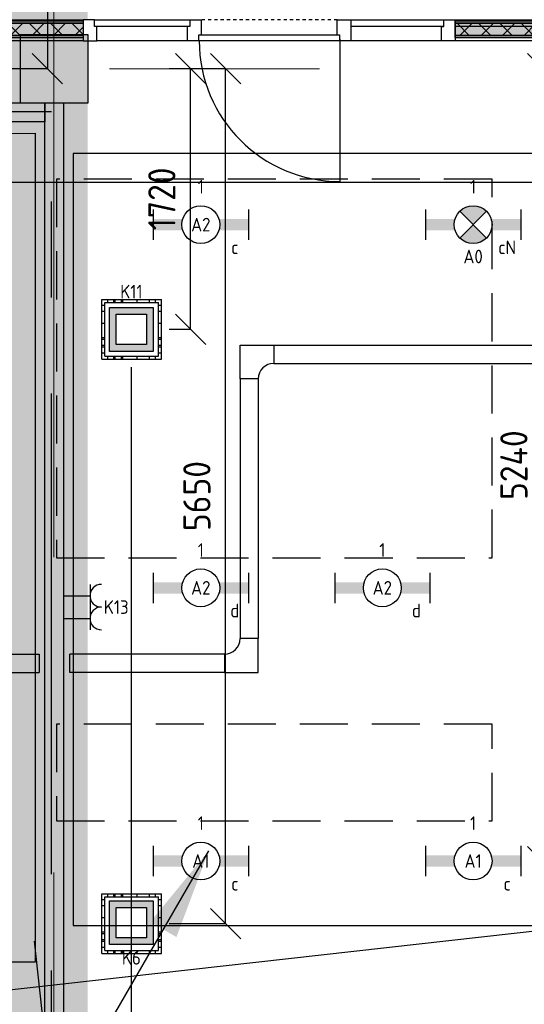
# Model space of a CAD drawing. Header units: millimetres. Extents: x -38032 to 104346, y -31182 to 78566.
# Tile 116 of 213: x 65382 to 68718, y 8119 to 14623. Entities that reach past the tile are written whole.
import ezdxf
from ezdxf.enums import TextEntityAlignment as Align

# ---------------------------------------------------------------- set-up
doc = ezdxf.new("R2010")
doc.units = ezdxf.units.MM
doc.header["$LTSCALE"] = 100
doc.set_wipeout_variables(frame=1)
doc.header["$PDMODE"] = 1
for name, pattern in [('HIDDEN2', [4.7625, 3.175, -1.5875]), ('PHANTOM', [63.5, 31.75, -6.35, 6.35, -6.35, 6.35, -6.35]), ('STYLE_01', [0.41664, 0.20828, -0.20836]), ('STYLE_11', [5, 3.888855, -0.416718, 0.277786, -0.416641])]:
    doc.linetypes.add(name, pattern=pattern)
for name, color, linetype in [('AL$1A---_ALGEMEEN', 8, 'Continuous'), ('AL------_MAATVOERING', 2, 'Continuous'), ('AM$1A---_ARCERING', 8, 'Continuous'), ('BOUWKUNDIG', 8, 'Continuous'), ('EL6121--', 3, 'Continuous'), ('EL6131--_KG', 3, 'Continuous'), ('EL6222--', 3, 'Continuous'), ('EL6311--', 3, 'Continuous'), ('el6311--nv', 7, 'Continuous'), ('kaderscheiding', 9, 'Continuous'), ('Kastenscheiding', 4, 'PHANTOM'), ('LICHT_TEXT018', 1, 'Continuous'), ('Tekening scheiding', 8, 'Continuous'), ('versterkte strook', 7, 'Continuous'), ('Vloerdoos', 3, 'Continuous'), ('Vloerdoos (OUD)', 3, 'Continuous')]:
    doc.layers.add(name, color=color, linetype=linetype)
doc.layers.add('stramien', color=1, linetype='Continuous', lineweight=9)
doc.layers.get('Vloerdoos').off()
doc.styles.add('BURO-018', font='iso.shx', dxfattribs={"height": 90})
doc.styles.get("Standard").update_dxf_attribs({"font": 'iso.shx'})
doc.dimstyles.new('STABICAD', dxfattribs={"dimscale": 100, "dimtxt": 1.8, "dimasz": 2, "dimexe": 0, "dimexo": 2.5, "dimgap": 1.5, "dimtad": 0, "dimdec": 0, "dimrnd": 10, "dimzin": 0, "dimdsep": 46, "dimtxsty": 'Standard', "dimblk1": 'OBLIQUE', "dimblk2": 'OBLIQUE', "dimsah": 1, "dimcen": -3, "dimadec": 0, "dimazin": 0, "dimtfac": 1, "dimtdec": 0, "dimtofl": 0, "dimtmove": 2, "dimatfit": 3, "dimfxl": 0, "dimtvp": 1.055556, "dimtolj": 1, "dimtzin": 0, "dimarcsym": 0})
pattern_1 = [(135, (0, 0), (70.7107, 70.7107), []), (45, (299.34, -299.34), (70.7107, -70.7107), [])]

# ---------------------------------------------------------------- blocks, each defined once
blk = doc.blocks.new('VLOERDOOS')
at = {"layer": 'Vloerdoos (OUD)'}
for p, q in [((0, 395), (395, 395)), ((0, 395), (0, 0)), ((40, 375), (40, 395)), ((80, 375), (80, 395)), ((90, 375), (90, 395)), ((130, 375), (130, 395)), ((140, 375), (140, 395)), ((235, 375), (235, 395)), ((315, 375), (315, 395)), ((355, 375), (355, 395)), ((395, 395), (395, 0)), ((0, 355), (20, 355)), ((20, 375), (20, 20)), ((20, 375), (375, 375)), ((375, 375), (375, 20)), ((375, 355), (395, 355)), ((0, 315), (20, 315)), ((0, 305), (20, 305)), ((0, 265), (20, 265)), ((375, 315), (395, 315)), ((375, 305), (395, 305)), ((375, 265), (395, 265)), ((0, 255), (20, 255)), ((375, 255), (395, 255)), ((0, 160), (20, 160)), ((375, 160), (395, 160)), ((0, 80), (20, 80)), ((375, 80), (395, 80)), ((0, 40), (20, 40)), ((0, 0), (395, 0)), ((20, 20), (375, 20)), ((40, 0), (40, 20)), ((80, 0), (80, 20)), ((90, 0), (90, 20)), ((130, 0), (130, 20)), ((140, 0), (140, 20)), ((235, 0), (235, 20)), ((315, 0), (315, 20)), ((355, 0), (355, 20)), ((375, 40), (395, 40))]:
    blk.add_line(p, q, dxfattribs=at)
blk = doc.blocks.new('_Oblique')
at = {"color": 0, "linetype": 'ByBlock', "lineweight": -2}
blk.add_line((-0.5, -0.5), (0.5, 0.5), dxfattribs=at)
blk = doc.blocks.new('*D65')
at = {"layer": 'AL------_MAATVOERING', "color": 0, "lineweight": -2}
for p, q in [((69340, 14300), (68839.2, 14300)), ((68839.2, 9060.5), (68839.2, 14300)), ((69340, 9060.5), (68839.2, 9060.5))]:
    blk.add_line(p, q, dxfattribs=at)
at = {"layer": 'Defpoints', "color": 0}
for p in [(68839.2, 14300), (69590, 14300), (69590, 9060.5)]:
    blk.add_point(p, dxfattribs=at)
at = {"layer": 'AL------_MAATVOERING', "color": 0, "lineweight": -2, "xscale": 200, "yscale": 200, "zscale": 200}
for p, rotation in [((68839.2, 14300), 90), ((68839.2, 9060.5), 270)]:
    blk.add_blockref('_Oblique', p, dxfattribs=dict(at, rotation=rotation))
at = {"layer": 'AL------_MAATVOERING', "color": 0, "insert": (68649.2, 11680.3), "char_height": 180, "attachment_point": 5, "rotation": 90}
blk.add_mtext('\\A1;5240', dxfattribs=at)
blk = doc.blocks.new('*D66')
at = {"layer": 'AL------_MAATVOERING', "color": 0, "lineweight": -2}
for p, q in [((66370, 14300), (66743.6, 14300)), ((66743.6, 8652.2), (66743.6, 14300)), ((66370, 8652.2), (66743.6, 8652.2))]:
    blk.add_line(p, q, dxfattribs=at)
at = {"layer": 'Defpoints', "color": 0}
for p in [(66120, 14300), (66743.6, 14300), (66120, 8652.2)]:
    blk.add_point(p, dxfattribs=at)
at = {"layer": 'AL------_MAATVOERING', "color": 0, "lineweight": -2, "xscale": 200, "yscale": 200, "zscale": 200}
for p, rotation in [((66743.6, 14300), 90), ((66743.6, 8652.2), 270)]:
    blk.add_blockref('_Oblique', p, dxfattribs=dict(at, rotation=rotation))
at = {"layer": 'AL------_MAATVOERING', "color": 0, "insert": (66553.6, 11476.1), "char_height": 180, "attachment_point": 5, "rotation": 90}
blk.add_mtext('\\A1;5650', dxfattribs=at)
blk = doc.blocks.new('*D69')
at = {"layer": 'AL------_MAATVOERING', "color": 0, "lineweight": -2}
for p, q in [((66120, 12328.4), (66120, 6650.7)), ((69357.6, 7673.4), (69357.6, 6650.7)), ((66120, 6650.7), (69357.6, 6650.7))]:
    blk.add_line(p, q, dxfattribs=at)
at = {"layer": 'Defpoints', "color": 0}
for p in [(66120, 12578.4), (69357.6, 7923.4), (69357.6, 6650.7)]:
    blk.add_point(p, dxfattribs=at)
at = {"layer": 'AL------_MAATVOERING', "color": 0, "lineweight": -2, "xscale": 200, "yscale": 200, "zscale": 200, "rotation": 180}
blk.add_blockref('_Oblique', (66120, 6650.7), dxfattribs=at)
at = {"layer": 'AL------_MAATVOERING', "color": 0, "lineweight": -2, "xscale": 200, "yscale": 200, "zscale": 200}
blk.add_blockref('_Oblique', (69357.6, 6650.7), dxfattribs=at)
at = {"layer": 'AL------_MAATVOERING', "color": 0, "insert": (67738.8, 6840.7), "char_height": 180, "attachment_point": 5}
blk.add_mtext('\\A1;3240', dxfattribs=at)
blk = doc.blocks.new('*D224')
at = {"layer": 'AL------_MAATVOERING', "color": 0, "lineweight": -2}
for p, q in [((66370, 14300), (66511.9, 14300)), ((66511.9, 12578.4), (66511.9, 14300)), ((66370, 12578.4), (66511.9, 12578.4))]:
    blk.add_line(p, q, dxfattribs=at)
at = {"layer": 'Defpoints', "color": 0}
for p in [(66120, 14300), (66511.9, 14300), (66120, 12578.4)]:
    blk.add_point(p, dxfattribs=at)
at = {"layer": 'AL------_MAATVOERING', "color": 0, "lineweight": -2, "xscale": 200, "yscale": 200, "zscale": 200}
for p, rotation in [((66511.9, 14300), 90), ((66511.9, 12578.4), 270)]:
    blk.add_blockref('_Oblique', p, dxfattribs=dict(at, rotation=rotation))
at = {"layer": 'AL------_MAATVOERING', "color": 0, "insert": (66321.9, 13439.2), "char_height": 180, "attachment_point": 5, "rotation": 90}
blk.add_mtext('\\A1;1720', dxfattribs=at)
blk = doc.blocks.new('*D227')
at = {"layer": 'AL------_MAATVOERING', "color": 0, "lineweight": -2}
for p, q in [((65280, 16118.4), (65565.7, 16118.4)), ((65565.7, 16118.4), (65565.7, 14300)), ((65280, 14300), (65565.7, 14300))]:
    blk.add_line(p, q, dxfattribs=at)
at = {"layer": 'Defpoints', "color": 0}
for p in [(65030, 16118.4), (65030, 14300), (65565.7, 14300)]:
    blk.add_point(p, dxfattribs=at)
at = {"layer": 'AL------_MAATVOERING', "color": 0, "lineweight": -2, "xscale": 200, "yscale": 200, "zscale": 200}
for p, rotation in [((65565.7, 16118.4), 90), ((65565.7, 14300), 270)]:
    blk.add_blockref('_Oblique', p, dxfattribs=dict(at, rotation=rotation))
at = {"layer": 'AL------_MAATVOERING', "color": 0, "insert": (65375.7, 15209.2), "char_height": 180, "attachment_point": 5, "rotation": 90}
blk.add_mtext('\\A1;1820', dxfattribs=at)
blk = doc.blocks.new('1115B6630')
at = {"color": 0}
for p, q in [((-6.3, 2), (-6.3, -2)), ((6.3, 2), (6.3, -2))]:
    blk.add_line(p, q, dxfattribs=at)
at = {"color": 0, "linetype": 'Continuous'}
blk.add_circle((0, 0), 2.5, dxfattribs=at)
at = {"color": 0}
for points in [[(-2.5, 0.75), (-6.3, 0.75), (-2.5, -0.75), (-6.3, -0.75)], [(2.5, 0.75), (6.3, 0.75), (2.5, -0.75), (6.3, -0.75)]]:
    blk.add_solid(points, dxfattribs=at)
at = {"color": 0, "linetype": 'Continuous', "style": 'BURO-018'}
for tag, p in [('E_GKAST', (0, 8)), ('E_GROEP', (0, 5)), ('E_SGROEP', (4.5, 5)), ('E_ARMCODE', (0, 0)), ('E_SLET', (4.5, -3))]:
    blk.add_attdef(tag, text='', height=1.8, dxfattribs=at).set_placement(p, align=Align.MIDDLE)
blk = doc.blocks.new('E00018')
at = {"color": 0, "linetype": 'Continuous'}
for p, q in [((-1.77, -1.77), (1.77, 1.77)), ((1.77, -1.77), (-1.77, 1.77))]:
    blk.add_line(p, q, dxfattribs=at)
at = {"color": 0, "linetype": 'Continuous', "const_width": 2.5}
for points in [[(-0.88, 0.88, -0.198912), (0, 1.25, -0.198912), (0.88, 0.88, -1)], [(-0.88, -0.88, 0.198912), (0, -1.25, 0.198912), (0.88, -0.88, 1)]]:
    blk.add_lwpolyline(points, format="xyb", dxfattribs=at)
blk = doc.blocks.new('1115B6630-NO1')
at = {"color": 0}
for p, q in [((-6.3, 2), (-6.3, -2)), ((6.3, 2), (6.3, -2))]:
    blk.add_line(p, q, dxfattribs=at)
at = {"color": 0, "linetype": 'Continuous'}
blk.add_circle((0, 0), 2.5, dxfattribs=at)
at = {"color": 0}
for points in [[(-2.5, 0.75), (-6.3, 0.75), (-2.5, -0.75), (-6.3, -0.75)], [(2.5, 0.75), (6.3, 0.75), (2.5, -0.75), (6.3, -0.75)]]:
    blk.add_solid(points, dxfattribs=at)
at = {"color": 0, "zscale": 50}
blk.add_blockref('E00018', (0, 0), dxfattribs=at)
at = {"color": 0, "linetype": 'Continuous', "style": 'BURO-018'}
for tag, p in [('E_GKAST', (0, 8)), ('E_GROEP', (0, 5)), ('E_SGROEP', (4.5, 5)), ('E_ARMCODE', (0, 0)), ('E_SLET', (4.5, -3))]:
    blk.add_attdef(tag, text='', height=1.8, dxfattribs=at).set_placement(p, align=Align.MIDDLE)
blk = doc.blocks.new('E00414')
at = {"color": 0, "linetype": 'Continuous'}
for p, q in [((-2.9, -2.9), (-2.9, 2.9)), ((-2.9, 2.9), (2.9, 2.9)), ((2.9, 2.9), (2.9, -2.9)), ((-2, 2), (2, 2)), ((-2, -2), (-2, 2)), ((2, 2), (2, -2)), ((2, -2), (-2, -2)), ((2.9, -2.9), (-2.9, -2.9))]:
    blk.add_line(p, q, dxfattribs=at)
at = {"color": 0}
for points in [[(-2.9, 2.9), (2.9, 2.9), (-2, 2), (2, 2)], [(-2, -2), (-2.9, -2.9), (-2, 2), (-2.9, 2.9)], [(2, 2), (2.9, 2.9), (2, -2), (2.9, -2.9)], [(2, -2), (2.9, -2.9), (-2, -2), (-2.9, -2.9)]]:
    blk.add_solid(points, dxfattribs=at)
at = {"color": 0, "linetype": 'Continuous', "style": 'BURO-018'}
for tag, p in [('E_GKAST', (0, 8)), ('E_GROEP', (0, 5)), ('E_SGROEP', (4.5, 5))]:
    blk.add_attdef(tag, text='', height=1.8, dxfattribs=at).set_placement(p, align=Align.MIDDLE)
at = {"color": 0, "linetype": 'Continuous', "style": 'BURO-018', "flags": 1}
for tag, p in [('E_VERMCODE', (13, 5)), ('E_MATCODE', (0, 0))]:
    blk.add_attdef(tag, text='', height=1.8, dxfattribs=at).set_placement(p, align=Align.MIDDLE)
blk = doc.blocks.new('E00126')
at = {"color": 0, "linetype": 'Continuous'}
for p, q in [((-3, 4.5), (3, 4.5)), ((-1.5, 1), (-1.5, 4.5)), ((1.5, 1), (1.5, 4.5))]:
    blk.add_line(p, q, dxfattribs=at)
for centre in [(-1.5, 6), (1.5, 6)]:
    blk.add_arc(centre, 1.5, 180, 0, dxfattribs=at)
at = {"color": 0, "linetype": 'Continuous', "style": 'BURO-018'}
for tag, p in [('E_GKAST', (0, 11.5)), ('E_GROEP', (0, 8.5)), ('E_SGROEP', (4.5, 8.5))]:
    blk.add_attdef(tag, text='', height=1.8, dxfattribs=at).set_placement(p, align=Align.MIDDLE)
at = {"color": 0, "linetype": 'Continuous', "style": 'BURO-018', "flags": 1}
for tag, p in [('E_VERMCODE', (13, 8.5)), ('E_MATCODE', (0, 0))]:
    blk.add_attdef(tag, text='', height=1.8, dxfattribs=at).set_placement(p, align=Align.MIDDLE)
blk = doc.blocks.new('A$C607426BE')
at = {"layer": 'kaderscheiding', "const_width": 500}
blk.add_lwpolyline([(-33624.5, -16016.3), (-33624.5, 82805.5)], dxfattribs=at)
blk = doc.blocks.new('E00170')
at = {"color": 0, "linetype": 'Continuous'}
for q in [(5, 8.66), (-5, -8.66)]:
    blk.add_line((0, 0), q, dxfattribs=at)
for points in [[(5, 8.66, 0, 1, 0), (3.5, 6.062, 1, 1, 0)], [(-5, -8.66, 0, 1, 0), (-3.5, -6.062, 1, 1, 0)]]:
    blk.add_lwpolyline(points, format="xyseb", dxfattribs=at)
at = {"color": 0, "const_width": 0.5}
blk.add_lwpolyline([(-0.25, 0, 1), (0.25, 0, 1)], format="xyb", close=True, dxfattribs=at)
at = {"color": 0, "linetype": 'Continuous'}
blk.add_circle((0, 0), 0.5, dxfattribs=at)
blk = doc.blocks.new('E-GK-GTC-783C')
at = {"color": 0, "linetype": 'Continuous'}
for p, q in [((-0.5, 60), (0.5, 60)), ((-0.5, -60), (0.5, -60))]:
    blk.add_line(p, q, dxfattribs=at)
blk = doc.blocks.new('E-GK-BS--1-78676767')
at = {"color": 0, "linetype": 'Continuous'}
for p, q in [((-163, -60), (-163, 60)), ((-163, 60), (60, 60)), ((60, 60), (60, -163)), ((60, -163), (-60, -163))]:
    blk.add_line(p, q, dxfattribs=at)
blk.add_arc((-163, -163), 103, 0, 90, dxfattribs=at)
blk = doc.blocks.new('E-GK-BS-1-78676767')
at = {"color": 0, "linetype": 'Continuous'}
for p, q in [((60, 163), (-60, 163)), ((60, -60), (60, 163)), ((-163, 60), (-163, -60)), ((-163, -60), (60, -60))]:
    blk.add_line(p, q, dxfattribs=at)
blk.add_arc((-163, 163), 103, 270, 0, dxfattribs=at)
blk = doc.blocks.new('E-GK-END-78')
at = {"color": 0, "linetype": 'Continuous'}
blk.add_line((0, 60), (0, -60), dxfattribs=at)
blk = doc.blocks.new('32x 90x139')
at = {"color": 0}
blk.add_wipeout([(0, 45), (-94, 45), (-94, 30), (-139, 30), (-139, -30), (-94, -30), (-94, -45), (0, -45)], dxfattribs=at).dxf.layer = 'AL$1A---_ALGEMEEN'
at = {"layer": 'AL$1A---_ALGEMEEN', "color": 0}
blk.add_lwpolyline([(0, 45), (-94, 45), (-94, 30), (-139, 30), (-139, -30), (-94, -30), (-94, -45), (0, -45)], close=True, dxfattribs=at)
blk = doc.blocks.new('Group-21')
at = {"layer": 'AM$1A---_ARCERING', "linetype": 'Continuous', "lineweight": 0}
for points in [[(-1113.502, 131), (-180.002, 131), (-180.002, 116), (-1113.502, 116)], [(-1113.502, 116), (-180.002, 116), (-180.002, 35), (-1113.502, 35)], [(-1113.502, 35), (-180.002, 35), (-180.002, 20), (-1113.502, 20)]]:
    blk.add_hatch(color=256, dxfattribs=at).paths.add_polyline_path(points)
at = {"layer": 'AM$1A---_ARCERING', "linetype": 'Continuous', "lineweight": 5}
h = blk.add_hatch(dxfattribs=at)
h.set_pattern_fill('ISOLATIE', color=256, style=0, pattern_type=2)
h.set_pattern_definition(pattern_1)
h.paths.add_polyline_path([(-1113.502, 116), (-180.002, 116), (-180.002, 35), (-1113.502, 35)])
at = {"layer": 'AL$1A---_ALGEMEEN', "color": 0}
for points in [[(-1113.502, 131), (-180.002, 131), (-180.002, 116), (-1113.502, 116)], [(-1113.502, 116), (-180.002, 116), (-180.002, 35), (-1113.502, 35)], [(-1113.502, 35), (-180.002, 35), (-180.002, 20), (-1113.502, 20)]]:
    blk.add_lwpolyline(points, close=True, dxfattribs=at)
blk = doc.blocks.new('Group-22')
at = {"layer": 'AM$1A---_ARCERING', "linetype": 'Continuous', "lineweight": 0}
for points in [[(-4173.5, 131), (-3574.3, 131), (-3574.3, 116), (-4173.5, 116)], [(-4173.5, 116), (-3574.3, 116), (-3574.3, 35), (-4173.5, 35)], [(-4173.5, 35), (-3574.3, 35), (-3574.3, 20), (-4173.5, 20)]]:
    blk.add_hatch(color=256, dxfattribs=at).paths.add_polyline_path(points)
at = {"layer": 'AM$1A---_ARCERING', "linetype": 'Continuous', "lineweight": 5}
h = blk.add_hatch(dxfattribs=at)
h.set_pattern_fill('ISOLATIE', color=256, style=0, pattern_type=2)
h.set_pattern_definition(pattern_1)
h.paths.add_polyline_path([(-4173.5, 116), (-3574.3, 116), (-3574.3, 35), (-4173.5, 35)])
at = {"layer": 'AL$1A---_ALGEMEEN', "color": 0}
for points in [[(-4173.5, 131), (-3574.3, 131), (-3574.3, 116), (-4173.5, 116)], [(-4173.5, 116), (-3574.3, 116), (-3574.3, 35), (-4173.5, 35)], [(-4173.5, 35), (-3574.3, 35), (-3574.3, 20), (-4173.5, 20)]]:
    blk.add_lwpolyline(points, close=True, dxfattribs=at)
blk = doc.blocks.new('Group-23')
at = {"layer": 'AM$1A---_ARCERING', "linetype": 'Continuous', "lineweight": 0}
for points in [[(-7560.002, 131), (-6633.502, 131), (-6633.502, 116), (-7560.002, 116)], [(-7560.002, 116), (-6633.502, 116), (-6633.502, 35), (-7560.002, 35)], [(-7560.002, 35), (-6633.502, 35), (-6633.502, 20), (-7560.002, 20)]]:
    blk.add_hatch(color=256, dxfattribs=at).paths.add_polyline_path(points)
at = {"layer": 'AM$1A---_ARCERING', "linetype": 'Continuous', "lineweight": 5}
h = blk.add_hatch(dxfattribs=at)
h.set_pattern_fill('ISOLATIE', color=256, style=0, pattern_type=2)
h.set_pattern_definition(pattern_1)
h.paths.add_polyline_path([(-7560.002, 116), (-6633.502, 116), (-6633.502, 35), (-7560.002, 35)])
at = {"layer": 'AL$1A---_ALGEMEEN', "color": 0}
for points in [[(-7560.002, 131), (-6633.502, 131), (-6633.502, 116), (-7560.002, 116)], [(-7560.002, 116), (-6633.502, 116), (-6633.502, 35), (-7560.002, 35)], [(-7560.002, 35), (-6633.502, 35), (-6633.502, 20), (-7560.002, 20)]]:
    blk.add_lwpolyline(points, close=True, dxfattribs=at)
blk = doc.blocks.new('32x_hout-mk 825-p')
at = {"layer": 'AL$1A---_ALGEMEEN', "color": 0}
for points in [[(-7650, 139), (-5853.5, 139), (-5853.5, 0), (-7650, 0)], [(-1113.5, 139), (-90, 139), (-90, 0), (-1113.5, 0)]]:
    blk.add_lwpolyline(points, close=True, dxfattribs=at)
at = {"color": 0}
blk.add_wipeout([(-4878.5, 139), (-2178.5, 139), (-2178.5, 94), (-4878.5, 94)], dxfattribs=at).dxf.layer = 'AL$1A---_ALGEMEEN'
at = {"layer": 'AL$1A---_ALGEMEEN', "color": 0}
for points in [[(-4878.5, 139), (-2178.5, 139), (-2178.5, 94), (-4878.5, 94)], [(-4863.5, 139), (-2193.5, 139), (-2193.5, 0), (-4863.5, 0)]]:
    blk.add_lwpolyline(points, close=True, dxfattribs=at)
at = {"color": 0}
for points in [[(-7650, 139), (-7560, 139), (-7560, 0), (-7650, 0)], [(-5943.5, 139), (-5853.5, 139), (-5853.5, 0), (-5943.5, 0)], [(-1203.5, 139), (-1113.5, 139), (-1113.5, 0), (-1203.5, 0)], [(-180, 139), (-90, 139), (-90, 0), (-180, 0)]]:
    blk.add_wipeout(points, dxfattribs=at).dxf.layer = 'AL$1A---_ALGEMEEN'
at = {"layer": 'AL$1A---_ALGEMEEN', "color": 0}
for points in [[(-7650, 139), (-7560, 139), (-7560, 0), (-7650, 0)], [(-5943.5, 139), (-5853.5, 139), (-5853.5, 0), (-5943.5, 0)], [(-1203.5, 139), (-1113.5, 139), (-1113.5, 0), (-1203.5, 0)], [(-180, 139), (-90, 139), (-90, 0), (-180, 0)]]:
    blk.add_lwpolyline(points, close=True, dxfattribs=at)
for name in ['Group-23', 'Group-21']:
    blk.add_blockref(name, (0, 0), dxfattribs=at)
at = {"layer": 'AL$1A---_ALGEMEEN', "color": 0, "rotation": 270}
blk.add_blockref('32x 90x139', (-2838.5, 0), dxfattribs=at)
at = {"color": 0}
for points in [[(-4953.5, 139), (-4863.5, 139), (-4863.5, 0), (-4953.5, 0)], [(-4263.5, 94), (-4248.5, 94), (-4248.5, 139), (-4173.5, 139), (-4173.5, 0), (-4263.5, 0)], [(-2193.5, 139), (-2103.5, 139), (-2103.5, 0), (-2193.5, 0)]]:
    blk.add_wipeout(points, dxfattribs=at).dxf.layer = 'AL$1A---_ALGEMEEN'
at = {"layer": 'AL$1A---_ALGEMEEN', "color": 0, "linetype": 'STYLE_01'}
for p, q in [((-4953.5, 139), (-5853.5, 139)), ((-1203.5, 139), (-2103.5, 139))]:
    blk.add_line(p, q, dxfattribs=at)
at = {"layer": 'AL$1A---_ALGEMEEN', "color": 0}
for points in [[(-4953.5, 139), (-4863.5, 139), (-4863.5, 0), (-4953.5, 0)], [(-4263.5, 94), (-4248.5, 94), (-4248.5, 139), (-4173.5, 139), (-4173.5, 0), (-4263.5, 0)], [(-2193.5, 139), (-2103.5, 139), (-2103.5, 0), (-2193.5, 0)]]:
    blk.add_lwpolyline(points, close=True, dxfattribs=at)
blk.add_blockref('Group-22', (0, 0), dxfattribs=at)
at = {"color": 0}
blk.add_wipeout([(-6558.5, 139), (-5928.5, 139), (-5928.5, 94), (-6558.5, 94)], dxfattribs=at).dxf.layer = 'AL$1A---_ALGEMEEN'
at = {"layer": 'AL$1A---_ALGEMEEN', "color": 0}
blk.add_lwpolyline([(-6558.5, 139), (-5928.5, 139), (-5928.5, 94), (-6558.5, 94)], close=True, dxfattribs=at)
at = {"color": 0}
for points in [[(-3484.3, 94), (-3499.3, 94), (-3499.3, 139), (-3574.3, 139), (-3574.3, 0), (-3484.3, 0)], [(-5868.5, 40), (-4938.5, 40), (-4938.5, 0), (-5868.5, 0)], [(-2118.5, 40), (-1188.5, 40), (-1188.5, 0), (-2118.5, 0)]]:
    blk.add_wipeout(points, dxfattribs=at).dxf.layer = 'AL$1A---_ALGEMEEN'
at = {"layer": 'AL$1A---_ALGEMEEN', "color": 0}
for p, q in [((-4936.4, 10), (-4936.4, -930)), ((-1188.5, 10), (-1188.5, -930))]:
    blk.add_line(p, q, dxfattribs=at)
for points in [[(-3484.3, 94), (-3499.3, 94), (-3499.3, 139), (-3574.3, 139), (-3574.3, 0), (-3484.3, 0)], [(-5868.5, 40), (-4938.5, 40), (-4938.5, 0), (-5868.5, 0)], [(-2118.5, 40), (-1188.5, 40), (-1188.5, 0), (-2118.5, 0)]]:
    blk.add_lwpolyline(points, close=True, dxfattribs=at)
for centre in [(-4936.4, 0), (-1188.5, 0)]:
    blk.add_arc(centre, 930, 180, 270, dxfattribs=at)
at = {"color": 0}
blk.add_wipeout([(-6543.5, 94), (-6558.5, 94), (-6558.5, 139), (-6633.5, 139), (-6633.5, 0), (-6543.5, 0)], dxfattribs=at).dxf.layer = 'AL$1A---_ALGEMEEN'
at = {"layer": 'AL$1A---_ALGEMEEN', "color": 0}
blk.add_lwpolyline([(-6543.5, 94), (-6558.5, 94), (-6558.5, 139), (-6633.5, 139), (-6633.5, 0), (-6543.5, 0)], close=True, dxfattribs=at)
blk = doc.blocks.new('metselwerk zo gevel 2e verd')
at = {"layer": 'AL$1A---_ALGEMEEN', "color": 0}
blk.add_line((-22641, -2275.00786), (-22641, 1174.99214), dxfattribs=at)
blk = doc.blocks.new('200254 W 212 3 04-12-2007')
at = {"layer": 'AL$1A---_ALGEMEEN'}
blk.add_blockref('32x_hout-mk 825-p', (36237, -10502.6), dxfattribs=at)
at = {"layer": 'AM$1A---_ARCERING', "linetype": 'Continuous', "lineweight": 0}
blk.add_hatch(color=256, dxfattribs=at).paths.add_polyline_path([(29187, -10912.6), (29637, -10912.6), (29637, -10462.6), (29187, -10462.6)])
at = {"layer": 'AL$1A---_ALGEMEEN'}
for points in [[(29187, -10912.6), (29637, -10912.6), (29637, -10462.6), (29187, -10462.6)], [(28462, -10912.5), (29349.5, -10912.5), (29349.5, -11037.5), (28462, -11037.5)], [(29349.5, -10912.5), (29474.5, -10912.5), (29474.5, -17322), (29349.5, -17322)]]:
    blk.add_lwpolyline(points, close=True, dxfattribs=at)
at = {"layer": 'stramien', "linetype": 'STYLE_11', "ltscale": 50}
blk.add_line((-41750, -10687.6), (65524.3, -10687.6), dxfattribs=at)
at = {"layer": 'AL$1A---_ALGEMEEN', "rotation": 6.407550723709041}
blk.add_blockref('metselwerk zo gevel 2e verd', (51912.1, -15092), dxfattribs=at)
at = {"layer": 'AL$1A---_ALGEMEEN'}
for points in [[(25662, -17188.8), (22037, -17188.8), (22037, -11112.6), (22937, -11112.6), (22937, -7877.6), (24352, -7877.6), (24352, -3527.6), (22926, -3527.6), (22926, -2523.6), (25387, -2523.6), (25387, -11115), (29287, -11112.6), (29287, -16588.8), (25662, -16588.8)], [(45687, -15146.8), (45687, -14546.8), (49382.2, -14546.8), (49382.2, -11246.8), (29537, -11246.8), (29537, -16346.8), (34887, -16346.8), (34887, -15746.8), (40287, -15746.8), (40287, -15146.8)]]:
    blk.add_lwpolyline(points, close=True, dxfattribs=at)
at = {"layer": 'stramien', "linetype": 'STYLE_11', "ltscale": 50}
blk.add_line((29411, -38914.6), (29411, 22365.4), dxfattribs=at)

msp = doc.modelspace()

# ---------------------------------------------------------------- block references
at = {"layer": 'Tekening scheiding'}
msp.add_blockref('A$C607426BE', (99205, -14915.5), dxfattribs=at)

# ---------------------------------------------------------------- next in the draw order: block references
at = {"layer": 'BOUWKUNDIG'}
msp.add_blockref('200254 W 212 3 04-12-2007', (36198, 24986.5), dxfattribs=at)

# ---------------------------------------------------------------- next in the draw order: linework, layer by layer
at = {"layer": 'Kastenscheiding'}
for p, q in [((65591.9, 14014.1), (64704.2, 14014.1)), ((65591.9, 2627.7), (65591.9, 14014.1))]:
    msp.add_line(p, q, dxfattribs=at)
at = {"layer": 'LICHT_TEXT018', "linetype": 'HIDDEN2'}
for points in [[(65625.3, 11069.1), (68504.5, 11069.1), (68504.5, 13569.1), (65625.3, 13569.1)], [(65625.3, 9330.8), (68504.5, 9330.8), (68504.5, 9969.1), (65625.3, 9969.1)]]:
    msp.add_lwpolyline(points, close=True, dxfattribs=at)
at = {"layer": 'versterkte strook'}
for p, q in [((-4775.7, 13550), (104346.1, 13550)), ((13600.1, 2407.5), (101326.6, 12259.4))]:
    msp.add_line(p, q, dxfattribs=at)

# ---------------------------------------------------------------- next in the draw order: block references
at = {"layer": 'EL6121--', "xscale": 200, "yscale": 200, "zscale": 200}
msp.add_blockref('E00170', (65631.8, 7400.5), dxfattribs=at)
at = {"layer": 'EL6131--_KG'}
for name, p, rotation in [('E-GK-BS--1-78676767', (66898.7, 12412.6), 90), ('E-GK-END-78', (65714.6, 10371.5), 180)]:
    msp.add_blockref(name, p, dxfattribs=dict(at, rotation=rotation))
for p, xscale in [((69856.2, 12412.6), 5588.914347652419), ((62556.3, 10371.5), 5908.01031168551)]:
    msp.add_blockref('E-GK-GTC-783C', p, dxfattribs=dict(at, xscale=xscale))
for p, xscale, rotation in [((66898.7, 11392.1), 1715.141961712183, 270.0000000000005), ((66225.2, 10371.5), 1021.199610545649, 180)]:
    msp.add_blockref('E-GK-GTC-783C', p, dxfattribs=dict(at, xscale=xscale, rotation=rotation))
for name, p in [('E-GK-BS-1-78676767', (66898.7, 10371.5)), ('E-GK-END-78', (65510.3, 10371.5))]:
    msp.add_blockref(name, p, dxfattribs=at)
at = {"layer": 'EL6222--'}
ref = msp.add_blockref('E00414', (66120.6, 12576.8), dxfattribs=dict(at, xscale=50, yscale=50, zscale=50))
ref.add_attrib('E_GROEP', 'K11', dxfattribs={"layer": '0', "color": 1, "linetype": 'Continuous', "height": 90, "style": 'BURO-018'}).set_placement((66120.6, 12826.8), align=Align.MIDDLE)
ref = msp.add_blockref('E00126', (65622, 10742.9), dxfattribs=dict(at, xscale=50, yscale=50, zscale=50, rotation=270))
ref.add_attrib('E_GROEP', 'K13', dxfattribs={"layer": '0', "color": 1, "linetype": 'Continuous', "height": 90, "style": 'BURO-018'}).set_placement((66020.5, 10742.9), align=Align.MIDDLE)
ref = msp.add_blockref('E00414', (66120.6, 8658.4), dxfattribs=dict(at, xscale=50, yscale=50, zscale=50))
ref.add_attrib('E_GROEP', 'K6', dxfattribs={"layer": '0', "color": 1, "linetype": 'Continuous', "height": 90, "style": 'BURO-018'}).set_placement((66120.6, 8426.3), align=Align.MIDDLE)
at = {"layer": 'EL6311--'}
ref = msp.add_blockref('1115B6630', (66579.5, 13269.1), dxfattribs=dict(at, xscale=50, yscale=50, zscale=50))
ref.add_attrib('E_ARMCODE', 'A2', dxfattribs={"layer": '0', "color": 1, "linetype": 'Continuous', "height": 90, "style": 'BURO-018'}).set_placement((66579.5, 13269.1), align=Align.MIDDLE)
ref.add_attrib('E_SLET', 'c', dxfattribs={"layer": '0', "color": 1, "linetype": 'Continuous', "height": 90, "style": 'BURO-018'}).set_placement((66804.5, 13119.1), align=Align.MIDDLE)
ref.add_attrib('E_GROEP', '1', dxfattribs={"layer": '0', "color": 1, "linetype": 'Continuous', "height": 90, "style": 'BURO-018'}).set_placement((66579.5, 13519.1), align=Align.MIDDLE)
ref = msp.add_blockref('1115B6630', (66579.5, 10869.7), dxfattribs=dict(at, xscale=50, yscale=50, zscale=50))
ref.add_attrib('E_ARMCODE', 'A2', dxfattribs={"layer": '0', "color": 1, "linetype": 'Continuous', "height": 90, "style": 'BURO-018'}).set_placement((66579.5, 10869.7), align=Align.MIDDLE)
ref.add_attrib('E_SLET', 'd', dxfattribs={"layer": '0', "color": 1, "linetype": 'Continuous', "height": 90, "style": 'BURO-018'}).set_placement((66804.5, 10719.7), align=Align.MIDDLE)
ref.add_attrib('E_GROEP', '1', dxfattribs={"layer": '0', "color": 1, "linetype": 'Continuous', "height": 90, "style": 'BURO-018'}).set_placement((66579.5, 11119.7), align=Align.MIDDLE)
ref = msp.add_blockref('1115B6630', (67779.5, 10869.7), dxfattribs=dict(at, xscale=50, yscale=50, zscale=50))
ref.add_attrib('E_ARMCODE', 'A2', dxfattribs={"layer": '0', "color": 1, "linetype": 'Continuous', "height": 90, "style": 'BURO-018'}).set_placement((67779.5, 10869.7), align=Align.MIDDLE)
ref.add_attrib('E_SLET', 'd', dxfattribs={"layer": '0', "color": 1, "linetype": 'Continuous', "height": 90, "style": 'BURO-018'}).set_placement((68004.5, 10719.7), align=Align.MIDDLE)
ref.add_attrib('E_GROEP', '1', dxfattribs={"layer": '0', "color": 1, "linetype": 'Continuous', "height": 90, "style": 'BURO-018'}).set_placement((67779.5, 11119.7), align=Align.MIDDLE)
ref = msp.add_blockref('1115B6630', (66579.5, 9065.3), dxfattribs=dict(at, xscale=50, yscale=50, zscale=50))
ref.add_attrib('E_ARMCODE', 'A1', dxfattribs={"layer": '0', "color": 1, "linetype": 'Continuous', "height": 90, "style": 'BURO-018'}).set_placement((66579.5, 9065.3), align=Align.MIDDLE)
ref.add_attrib('E_SLET', 'c', dxfattribs={"layer": '0', "color": 1, "linetype": 'Continuous', "height": 90, "style": 'BURO-018'}).set_placement((66804.5, 8915.3), align=Align.MIDDLE)
ref.add_attrib('E_GROEP', '1', dxfattribs={"layer": '0', "color": 1, "linetype": 'Continuous', "height": 90, "style": 'BURO-018'}).set_placement((66579.5, 9315.3), align=Align.MIDDLE)
ref = msp.add_blockref('1115B6630', (68379.5, 9065.3), dxfattribs=dict(at, xscale=50, yscale=50, zscale=50))
ref.add_attrib('E_ARMCODE', 'A1', dxfattribs={"layer": '0', "color": 1, "linetype": 'Continuous', "height": 90, "style": 'BURO-018'}).set_placement((68379.5, 9065.3), align=Align.MIDDLE)
ref.add_attrib('E_SLET', 'c', dxfattribs={"layer": '0', "color": 1, "linetype": 'Continuous', "height": 90, "style": 'BURO-018'}).set_placement((68604.5, 8915.3), align=Align.MIDDLE)
ref.add_attrib('E_GROEP', '1', dxfattribs={"layer": '0', "color": 1, "linetype": 'Continuous', "height": 90, "style": 'BURO-018'}).set_placement((68379.5, 9315.3), align=Align.MIDDLE)
at = {"layer": 'el6311--nv'}
ref = msp.add_blockref('1115B6630-NO1', (68379.5, 13269.1), dxfattribs=dict(at, xscale=50, yscale=50, zscale=50))
ref.add_attrib('E_ARMCODE', 'A0', dxfattribs={"layer": '0', "color": 1, "linetype": 'Continuous', "height": 90, "style": 'BURO-018'}).set_placement((68379.5, 13058.4), align=Align.MIDDLE)
ref.add_attrib('E_SLET', 'cN', dxfattribs={"layer": '0', "color": 1, "linetype": 'Continuous', "height": 90, "style": 'BURO-018'}).set_placement((68604.5, 13119.1), align=Align.MIDDLE)
ref.add_attrib('E_GROEP', '1', dxfattribs={"layer": '0', "color": 1, "linetype": 'Continuous', "height": 90, "style": 'BURO-018'}).set_placement((68379.5, 13519.1), align=Align.MIDDLE)
at = {"layer": 'Vloerdoos', "rotation": 90}
for p in [(66319.3, 12380.5), (66319.3, 8454.4)]:
    msp.add_blockref('VLOERDOOS', p, dxfattribs=at)

# ---------------------------------------------------------------- next in the draw order: dimensions: what is measured, and where the dimension line sits
at = {"layer": 'AL------_MAATVOERING'}
for base, p1, p2, picture, middle in [((65565.7, 14300), (65030, 16118.4), (65030, 14300), '*D227', (65375.7, 15209.2)), ((66743.6, 14300), (66120, 8652.2), (66120, 14300), '*D66', (66553.6, 11476.1)), ((66511.9, 14300), (66120, 12578.4), (66120, 14300), '*D224', (66321.9, 13439.2)), ((68839.1982, 14300.0079), (69590, 9060.5022), (69590, 14300.0079), '*D65', (68649.1982, 11680.255))]:
    dim = msp.add_linear_dim(base=base, p1=p1, p2=p2, angle=90, dimstyle='STABICAD', dxfattribs=at)
    dim.commit()
    dim.dimension.update_dxf_attribs({"geometry": picture, "text_midpoint": middle})
dim = msp.add_linear_dim(base=(69357.6, 6650.7), p1=(66120, 12578.4), p2=(69357.6, 7923.4), dimstyle='STABICAD', dxfattribs=at)
dim.commit()
dim.dimension.update_dxf_attribs({"geometry": '*D69', "text_midpoint": (67738.8, 6840.7)})

doc.saveas('drawing.dxf')
